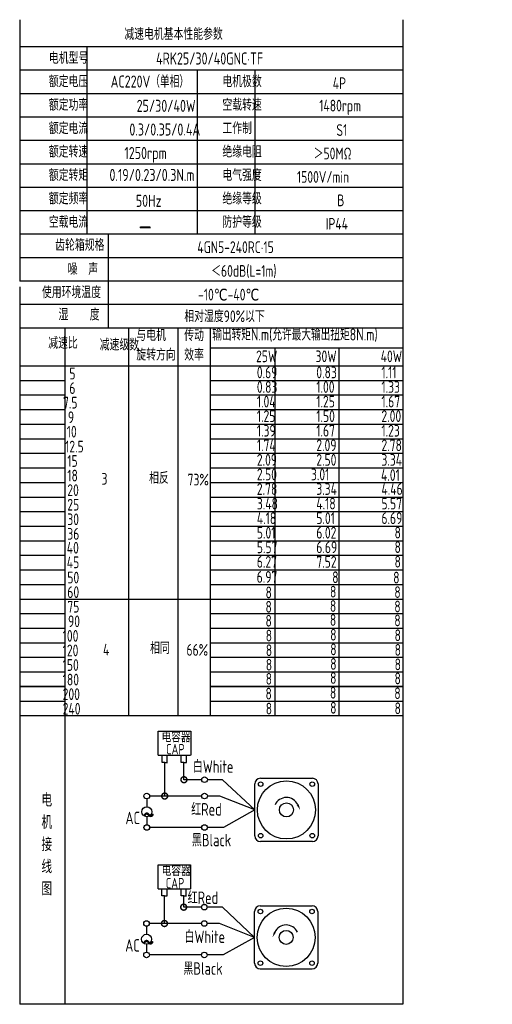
# Model space of a CAD drawing. Header units: inches. Extents: x -753 to 5070, y -3075 to 1581.
# Tile 85 of 178: x 2455 to 2731, y -1570 to -996. Entities that reach past the tile are written whole.
import ezdxf

# ---------------------------------------------------------------- set-up
doc = ezdxf.new("R2010")
doc.units = ezdxf.units.IN
doc.header["$LTSCALE"] = 10
doc.header["$MEASUREMENT"] = 0
for name, color, linetype in [('1轮廓实线层', 7, 'Continuous'), ('2细线层', 4, 'Continuous'), ('6文字层', 3, 'Continuous'), ('7标注层', 4, 'Continuous')]:
    doc.layers.add(name, color=color, linetype=linetype)
doc.styles.add('PC_TEXTSTYLE', font='isocp.shx', dxfattribs={"width": 0.8, "bigfont": 'HZFS.SHX'})

# ---------------------------------------------------------------- blocks, each defined once
blk = doc.blocks.new('_DotSmall')
at = {"color": 0, "linetype": 'ByBlock', "const_width": 0.5}
blk.add_lwpolyline([(-0.0625, 0, 1), (0.0625, 0, 1)], format="xyb", close=True, dxfattribs=at)

msp = doc.modelspace()

# ---------------------------------------------------------------- linework, layer by layer
at = {"layer": '1轮廓实线层'}
for p, q in [((2454.949, -996.08), (2454.949, -1148.516)), ((2678.381, -996.08), (2678.381, -1386.899)), ((2454.949, -1151.731), (2454.949, -1425.762)), ((2454.949, -1386.899), (2454.949, -1570.08)), ((2678.381, -1386.899), (2678.381, -1570.08)), ((2678.381, -1570.08), (2454.949, -1570.08))]:
    msp.add_line(p, q, dxfattribs=at)
at = {"layer": '1轮廓实线层', "color": 4}
for p, q in [((2566.274, -1187.426), (2678.381, -1187.426)), ((2603.644, -1187.426), (2603.644, -1401.777)), ((2641.014, -1187.426), (2641.014, -1401.777))]:
    msp.add_line(p, q, dxfattribs=at)
at = {"layer": '2细线层'}
for p, q in [((2678.381, -1011.927), (2454.949, -1011.927)), ((2494.087, -1011.927), (2494.087, -1121.199)), ((2678.381, -1025.586), (2454.949, -1025.586)), ((2558.418, -1025.586), (2558.418, -1121.199)), ((2592.109, -1025.586), (2592.109, -1121.199)), ((2678.381, -1039.245), (2454.949, -1039.245)), ((2678.381, -1052.904), (2454.949, -1052.904)), ((2678.381, -1066.563), (2454.949, -1066.563)), ((2678.381, -1080.222), (2454.949, -1080.222)), ((2678.381, -1093.881), (2454.949, -1093.881)), ((2678.381, -1107.54), (2454.949, -1107.54)), ((2678.381, -1121.199), (2454.949, -1121.199)), ((2506.504, -1121.199), (2506.504, -1175.834)), ((2678.381, -1134.858), (2454.949, -1134.858)), ((2678.381, -1148.516), (2454.949, -1148.516)), ((2678.381, -1148.516), (2454.949, -1148.516)), ((2678.381, -1162.175), (2454.949, -1162.175)), ((2678.381, -1162.175), (2454.949, -1162.175)), ((2622.326, -1175.834), (2454.949, -1175.834)), ((2678.381, -1175.834), (2454.949, -1175.834)), ((2481.494, -1401.777), (2481.494, -1175.834)), ((2518.587, -1401.777), (2518.587, -1175.834)), ((2547.433, -1401.777), (2547.433, -1175.834)), ((2566.274, -1401.777), (2566.274, -1175.834)), ((2454.949, -1197.871), (2678.381, -1197.871)), ((2454.949, -1206.367), (2481.494, -1206.367)), ((2566.274, -1206.367), (2678.381, -1206.367)), ((2454.949, -1214.863), (2481.494, -1214.863)), ((2566.274, -1214.863), (2678.381, -1214.863)), ((2454.949, -1223.359), (2481.494, -1223.359)), ((2566.274, -1223.359), (2678.381, -1223.359)), ((2454.949, -1231.855), (2481.494, -1231.855)), ((2566.274, -1231.855), (2678.381, -1231.855)), ((2454.949, -1240.351), (2481.494, -1240.351)), ((2566.274, -1240.351), (2678.381, -1240.351)), ((2454.949, -1248.847), (2481.494, -1248.847)), ((2566.274, -1248.847), (2678.381, -1248.847)), ((2454.949, -1257.343), (2481.494, -1257.343)), ((2566.274, -1257.343), (2678.381, -1257.343)), ((2454.949, -1265.839), (2481.494, -1265.839)), ((2566.274, -1265.839), (2678.381, -1265.839)), ((2454.949, -1274.336), (2481.494, -1274.336)), ((2566.274, -1274.336), (2678.381, -1274.336)), ((2454.949, -1282.832), (2481.494, -1282.832)), ((2566.274, -1282.832), (2678.381, -1282.832)), ((2454.949, -1291.328), (2481.494, -1291.328)), ((2566.274, -1291.328), (2678.381, -1291.328)), ((2454.949, -1299.824), (2481.494, -1299.824)), ((2566.274, -1299.824), (2678.381, -1299.824)), ((2454.949, -1308.32), (2481.494, -1308.32)), ((2566.274, -1308.32), (2678.381, -1308.32)), ((2454.949, -1316.816), (2481.494, -1316.816)), ((2566.274, -1316.816), (2678.381, -1316.816)), ((2454.949, -1325.312), (2481.494, -1325.312)), ((2566.274, -1325.312), (2678.381, -1325.312)), ((2454.949, -1333.808), (2566.274, -1333.808)), ((2566.274, -1333.808), (2678.381, -1333.808)), ((2454.949, -1342.304), (2481.494, -1342.304)), ((2566.274, -1342.304), (2678.381, -1342.304)), ((2454.949, -1350.8), (2481.494, -1350.8)), ((2566.274, -1350.8), (2678.381, -1350.8)), ((2454.949, -1359.296), (2481.494, -1359.296)), ((2566.274, -1359.296), (2678.381, -1359.296)), ((2454.949, -1367.793), (2481.494, -1367.793)), ((2566.274, -1367.793), (2678.381, -1367.793)), ((2454.949, -1376.289), (2481.494, -1376.289)), ((2566.274, -1376.289), (2678.381, -1376.289)), ((2481.494, -1384.785), (2454.949, -1384.785)), ((2454.949, -1384.785), (2481.494, -1384.785)), ((2678.381, -1384.785), (2566.274, -1384.785)), ((2566.274, -1384.785), (2678.381, -1384.785)), ((2454.949, -1393.281), (2481.494, -1393.281)), ((2566.274, -1393.281), (2678.381, -1393.281)), ((2454.949, -1401.777), (2566.274, -1401.777)), ((2454.949, -1401.777), (2566.274, -1401.777)), ((2481.494, -1570.08), (2481.494, -1401.777)), ((2566.274, -1401.777), (2678.381, -1401.777)), ((2535.725, -1424.86), (2535.725, -1410.931)), ((2535.725, -1410.931), (2554.68, -1410.931)), ((2554.68, -1410.931), (2554.68, -1424.86)), ((2535.725, -1424.86), (2554.604, -1424.86)), ((2537.947, -1429.028), (2537.947, -1424.86)), ((2539.522, -1429.028), (2537.947, -1429.028)), ((2539.478, -1429.028), (2541.053, -1429.028)), ((2539.522, -1448.667), (2539.522, -1429.028)), ((2541.009, -1429.028), (2541.009, -1424.86)), ((2549.172, -1429.019), (2549.172, -1424.85)), ((2550.747, -1429.019), (2549.172, -1429.019)), ((2550.703, -1429.019), (2552.278, -1429.019)), ((2550.747, -1439.147), (2550.747, -1428.978)), ((2552.234, -1429.019), (2552.234, -1424.85)), ((2561.112, -1439.147), (2550.747, -1439.147)), ((2573.283, -1439.147), (2564.393, -1439.147)), ((2592.103, -1456.754), (2573.283, -1439.147)), ((2561.12, -1448.667), (2539.522, -1448.667)), ((2592.103, -1456.754), (2573.853, -1467.006)), ((2561.112, -1467.006), (2530.762, -1467.006)), ((2573.853, -1467.006), (2564.393, -1467.006)), ((2535.615, -1502.716), (2535.615, -1488.787)), ((2535.615, -1488.787), (2554.571, -1488.787)), ((2554.571, -1488.787), (2554.571, -1502.716)), ((2535.615, -1502.716), (2554.495, -1502.716)), ((2537.838, -1506.885), (2537.838, -1502.716)), ((2540.899, -1506.885), (2540.899, -1502.716)), ((2549.063, -1506.875), (2549.063, -1502.706)), ((2552.124, -1506.875), (2552.124, -1502.706)), ((2539.413, -1506.885), (2537.838, -1506.885)), ((2539.368, -1522.968), (2539.368, -1506.885)), ((2539.368, -1506.885), (2540.944, -1506.885)), ((2550.638, -1506.875), (2549.063, -1506.875)), ((2550.593, -1506.875), (2552.169, -1506.875)), ((2550.593, -1513.447), (2550.593, -1506.883)), ((2560.959, -1513.447), (2550.593, -1513.447)), ((2573.129, -1513.447), (2564.239, -1513.447)), ((2591.949, -1531.054), (2573.129, -1513.447)), ((2560.966, -1522.968), (2539.368, -1522.968)), ((2591.949, -1531.054), (2573.699, -1541.307)), ((2560.959, -1541.307), (2530.608, -1541.307)), ((2573.699, -1541.307), (2564.239, -1541.307)), ((2595.222, -1549.465), (2625.498, -1549.465))]:
    msp.add_line(p, q, dxfattribs=at)
at = {"layer": '2细线层', "color": 4}
for p, q in [((2595.376, -1438.343), (2625.652, -1438.343)), ((2592.103, -1471.892), (2592.103, -1441.616)), ((2628.925, -1441.616), (2628.925, -1471.892)), ((2625.652, -1475.165), (2595.376, -1475.165)), ((2596.717, -1475.165), (2595.376, -1475.165)), ((2595.222, -1512.643), (2625.498, -1512.643)), ((2591.949, -1546.192), (2591.949, -1515.917)), ((2628.771, -1515.917), (2628.771, -1546.192))]:
    msp.add_line(p, q, dxfattribs=at)
at = {"layer": '2细线层'}
for points in [[(2617.08, -1453.692, 0, 0, 0), (2617.08, -1453.692, 1.227, 0, 0), (2618.549, -1456.843, 0, 0, 0)], [(2603.794, -1527.993, 0, 0, 0), (2603.794, -1527.993, 1.227, 0, 0), (2602.325, -1531.144, 0, 0, 0)]]:
    msp.add_lwpolyline(points, format="xyseb", dxfattribs=at)
for centre in [(2562.753, -1439.147), (2529.05, -1448.667), (2562.76, -1448.667), (2529.077, -1467.006), (2562.753, -1467.006), (2562.599, -1513.447), (2528.897, -1522.968), (2562.606, -1522.968), (2528.924, -1541.307), (2562.599, -1541.307)]:
    msp.add_circle(centre, 1.64, dxfattribs=at)
at = {"layer": '2细线层', "color": 4}
for centre, radius in [((2610.514, -1456.754), 16.944), ((2595.47, -1441.71), 1.33), ((2625.558, -1441.71), 1.33), ((2610.514, -1456.754), 4.091), ((2595.47, -1471.797), 1.33), ((2625.558, -1471.797), 1.33), ((2610.36, -1531.054), 16.944), ((2595.317, -1516.011), 1.33), ((2625.404, -1516.011), 1.33), ((2610.36, -1531.054), 4.091), ((2595.317, -1546.098), 1.33), ((2625.404, -1546.098), 1.33)]:
    msp.add_circle(centre, radius, dxfattribs=at)
for centre, start, end in [((2595.376, -1441.616), 90, 180), ((2625.652, -1441.616), 0, 90), ((2595.376, -1471.892), 180, 270), ((2625.652, -1471.892), 270, 0), ((2595.222, -1515.917), 90, 180), ((2625.498, -1515.917), 0, 90), ((2595.222, -1546.192), 180, 270), ((2625.498, -1546.192), 270, 0)]:
    msp.add_arc(centre, 3.273, start, end, dxfattribs=at)
at = {"layer": '2细线层'}
for centre in [(2610.514, -1456.754), (2610.36, -1531.054)]:
    msp.add_arc(centre, 7.245, 25, 156.223514, dxfattribs=at)
at = {"layer": '7标注层'}
for p, q in [((2529.068, -1450.307), (2529.071, -1454.951)), ((2539.522, -1448.667), (2530.69, -1448.667)), ((2571.598, -1448.667), (2564.4, -1448.667)), ((2592.103, -1456.754), (2571.598, -1448.667)), ((2529.074, -1460.722), (2529.077, -1465.366)), ((2528.914, -1524.608), (2528.917, -1529.252)), ((2539.368, -1522.968), (2530.537, -1522.968)), ((2571.445, -1522.968), (2564.247, -1522.968)), ((2591.949, -1531.054), (2571.445, -1522.968)), ((2528.921, -1535.023), (2528.924, -1539.666))]:
    msp.add_line(p, q, dxfattribs=at)
for centre in [(2529.073, -1457.837), (2528.919, -1532.137)]:
    msp.add_circle(centre, 2.886, dxfattribs=at)

# ---------------------------------------------------------------- block references
at = {"layer": '2细线层'}
for p, xscale, yscale, zscale, rotation in [((2550.747, -1439.147), 6.91248740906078, 6.91248740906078, 6.91248740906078, 0.0552960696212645), ((2539.522, -1448.667), 6.91248740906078, 6.91248740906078, 6.91248740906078, 0.0552960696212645), ((2550.593, -1513.447), 6.912487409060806, 6.912487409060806, 6.912487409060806, 0.05529606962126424), ((2539.368, -1522.968), 6.912487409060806, 6.912487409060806, 6.912487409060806, 0.05529606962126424)]:
    msp.add_blockref('_DotSmall', p, dxfattribs=dict(at, xscale=xscale, yscale=yscale, zscale=zscale, rotation=rotation))

# ---------------------------------------------------------------- texts
at = {"layer": '6文字层', "style": 'PC_TEXTSTYLE'}
for s, insert, char_height, width, attachment_point in [('{\\C3;减速电机基本性能参数}', (2515.986, -1001.025), 6.82948, 79.68493, 1), ('{\\C3;         电机型号 }', (2443.849, -1014.981), 6.82948, 79.68493, 1), ('\\pi5.9131;{\\C3;      4RK25/30/40GNC·TF}', (2509.254, -1015.196), 7.04396, 97.70874, 1), ('{\\C3;       AC220V（单相）}', (2485.453, -1028.61), 7.04396, 82.18743, 1), ('{\\C3;         额定电压}', (2443.849, -1028.64), 6.82948, 79.68493, 1), ('{\\C3;         电机极数}', (2545.047, -1028.64), 6.82948, 79.68493, 1), ('{\\C3;         4P}', (2609.411, -1029.688), 6.82948, 79.68493, 1), ('{\\C3;         额定功率}', (2443.849, -1042.299), 6.82948, 79.68493, 1), ('{\\C3;              25/30/40W}', (2478.069, -1042.771), 7.04396, 82.18743, 1), ('{\\C3;         空载转速}', (2545.047, -1042.299), 6.82948, 79.68493, 1), ('{\\C3;          1480rpm}', (2598.394, -1042.754), 6.82948, 79.68493, 1), ('{\\C3;         额定电流}', (2443.849, -1055.958), 6.82948, 79.68493, 1), ('{\\C3;              0.3/0.35/0.4A}', (2473.818, -1056.587), 7.04396, 82.18743, 1), ('{\\C3;         工作制}', (2545.047, -1055.958), 6.82948, 79.68493, 1), ('{\\C3;           S1}', (2605.295, -1057.006), 6.82948, 79.68493, 1), ('{\\C3;         额定转速}', (2443.849, -1069.617), 6.82948, 79.68493, 1), ('{\\C3;       1250rpm}', (2493.501, -1070.295), 7.04396, 82.18743, 1), ('{\\C3;         绝缘电阻}', (2545.047, -1069.617), 6.82948, 79.68493, 1), ('{\\C3;       ＞50MΩ}', (2604.523, -1070.665), 6.82948, 79.68493, 1), ('{\\C3;         额定转矩}', (2443.849, -1083.276), 6.82948, 79.68493, 1), ('{\\C3;       0.19/0.23/0.3N.m}', (2484.754, -1083.07), 7.04396, 82.18743, 1), ('{\\C3;         电气强度}', (2545.047, -1083.276), 6.82948, 79.68493, 1), ('{\\C3;  1500V/min}', (2610.391, -1084.324), 6.82948, 79.68493, 1), ('{\\C3;         额定频率}', (2443.849, -1096.935), 6.82948, 79.68493, 1), ('{\\C3;         绝缘等级}', (2545.047, -1096.935), 6.82948, 79.68493, 1), ('{\\C3;        50Hz}', (2496.913, -1098.161), 7.04396, 82.18743, 1), ('{\\C3;          B}', (2608.896, -1097.983), 6.82948, 79.68493, 1), ('{\\C3;         空载电流}', (2443.849, -1110.593), 6.82948, 79.68493, 1), ('{\\C3;         防护等级}', (2545.047, -1110.593), 6.82948, 79.68493, 1), ('{\\C3;         IP44}', (2605.295, -1111.642), 6.82948, 79.68493, 1), ('{\\C3;        \\H1.6708x;—}', (2499.31, -1110.286), 6.82948, 79.68493, 1), ('{\\C3;              齿轮箱规格}', (2431.94, -1124.008), 6.82948, 79.68493, 1), ('{\\C3;             4GN5-240RC·15}', (2517.952, -1125.271), 6.82948, 91.5182, 1), ('{\\C3;              噪  声}', (2439.225, -1138.092), 6.82948, 79.68493, 1), ('{\\C3;              ＜60dB(L=1m)}', (2522.9, -1139.135), 6.82948, 79.68493, 1), ('{\\C3;       使用环境温度}', (2446.09, -1151.57), 6.82948, 79.68493, 1), ('{\\C3;       -10℃-40℃}', (2537.12, -1152.928), 6.82948, 79.68493, 1), ('{\\C3;           湿    度}', (2443.218, -1164.579), 6.82948, 79.68493, 1), ('{\\C3;      相对湿度90%以下}', (2532.232, -1165.552), 6.82948, 79.68493, 1), ('{\\C3;与电机\\P旋转方向}', (2522.967, -1176.577), 6.8295, 79.68493, 1), ('{\\C3;传动\\P效率}', (2550.92, -1176.649), 6.8295, 79.68493, 1), ('{\\C3;输出转矩N.m(允许最大输出扭矩8N.m)}', (2567.266, -1176.083), 7.04396, 122.53347, 1), ('{\\C3;              减速比}', (2427.877, -1181.139), 6.82948, 79.68493, 1), ('{\\C3;              减速级数}', (2457.901, -1182.13), 6.82948, 79.68493, 1), ('{\\C3;                25W}', (2542.823, -1188.922), 6.82948, 79.68493, 1), ('{\\C3;                30W}', (2577.502, -1188.922), 6.82948, 79.68493, 1), ('{\\C3;                40W}', (2615.478, -1188.922), 6.82948, 79.68493, 1), ('{\\C3;                   5}', (2424.568, -1198.944), 6.82948, 79.68493, 1), ('{\\C3;                0.69}', (2543.268, -1198.303), 6.82948, 79.68493, 1), ('{\\C3;                0.83}', (2577.947, -1198.303), 6.82948, 79.68493, 1), ('{\\C3;                1.11}', (2615.923, -1198.303), 6.82948, 79.68493, 1), ('{\\C3;                   6}', (2424.568, -1207.44), 6.82948, 79.68493, 1), ('{\\C3;                0.83}', (2543.268, -1206.799), 6.82948, 79.68493, 1), ('{\\C3;                1.00}', (2577.947, -1206.799), 6.82948, 79.68493, 1), ('{\\C3;                1.33}', (2615.923, -1206.799), 6.82948, 79.68493, 1), ('{\\C3;                  7.5}', (2423.969, -1215.936), 6.82948, 79.68493, 1), ('{\\C3;                1.04}', (2543.268, -1215.295), 6.82948, 79.68493, 1), ('{\\C3;                1.25}', (2577.947, -1215.295), 6.82948, 79.68493, 1), ('{\\C3;                1.67}', (2615.923, -1215.295), 6.82948, 79.68493, 1), ('{\\C3;                  9}', (2426.846, -1224.432), 6.82948, 79.68493, 1), ('{\\C3;                1.25}', (2543.268, -1223.791), 6.82948, 79.68493, 1), ('{\\C3;                1.50}', (2577.947, -1223.791), 6.82948, 79.68493, 1), ('{\\C3;                2.00}', (2615.923, -1223.791), 6.82948, 79.68493, 1), ('{\\C3;                   10}', (2423.049, -1232.826), 6.82948, 79.68493, 1), ('{\\C3;                1.39}', (2543.268, -1232.288), 6.82948, 79.68493, 1), ('{\\C3;                1.67}', (2577.947, -1232.288), 6.82948, 79.68493, 1), ('{\\C3;                1.23}', (2615.923, -1232.288), 6.82948, 79.68493, 1), ('{\\C3;                   12.5}', (2422.099, -1241.53), 6.82948, 79.68493, 1), ('{\\C3;                1.74}', (2543.268, -1240.784), 6.82948, 79.68493, 1), ('{\\C3;                2.09}', (2577.947, -1240.784), 6.82948, 79.68493, 1), ('{\\C3;                2.78}', (2615.923, -1240.784), 6.82948, 79.68493, 1), ('{\\C3;                   15}', (2423.37, -1249.921), 6.82948, 79.68493, 1), ('{\\C3;                2.09}', (2543.268, -1249.28), 6.82948, 79.68493, 1), ('{\\C3;                2.50}', (2577.947, -1249.28), 6.82948, 79.68493, 1), ('{\\C3;                3.34}', (2615.923, -1249.28), 6.82948, 79.68493, 1), ('{\\C3;                   18}', (2423.37, -1258.417), 6.82948, 79.68493, 1), ('{\\C3;     3}', (2487.055, -1260.32), 6.82948, 79.68493, 1), ('{\\C3;     相反}', (2514.791, -1259.835), 6.82948, 79.68493, 1), ('{\\C3;  73%}', (2546.622, -1260.788), 6.82948, 79.68493, 1), ('{\\C3;                2.50}', (2543.268, -1257.776), 6.82948, 79.68493, 1), ('{\\C3;               3.01}', (2577.947, -1257.776), 6.82948, 79.68493, 1), ('{\\C3;               4.01}', (2618.801, -1258.121), 6.82948, 79.68493, 1), ('{\\C3;                   20}', (2423.37, -1266.913), 6.82948, 79.68493, 1), ('{\\C3;                2.78}', (2543.268, -1266.272), 6.82948, 79.68493, 1), ('{\\C3;                3.34}', (2577.947, -1266.272), 6.82948, 79.68493, 1), ('{\\C3;                4.46}', (2615.923, -1266.272), 6.82948, 79.68493, 1), ('{\\C3;                   25}', (2423.37, -1275.409), 6.82948, 79.68493, 1), ('{\\C3;                3.48}', (2543.268, -1274.768), 6.82948, 79.68493, 1), ('{\\C3;                4.18}', (2577.947, -1274.768), 6.82948, 79.68493, 1), ('{\\C3;                5.57}', (2615.923, -1274.768), 6.82948, 79.68493, 1), ('{\\C3;                   30}', (2423.37, -1283.905), 6.82948, 79.68493, 1), ('{\\C3;                4.18}', (2543.268, -1283.264), 6.82948, 79.68493, 1), ('{\\C3;                5.01}', (2577.947, -1283.264), 6.82948, 79.68493, 1), ('{\\C3;                6.69}', (2615.923, -1283.264), 6.82948, 79.68493, 1), ('{\\C3;                   36}', (2423.37, -1292.401), 6.82948, 79.68493, 1), ('{\\C3;                5.01}', (2543.268, -1291.76), 6.82948, 79.68493, 1), ('{\\C3;                6.02}', (2577.947, -1291.76), 6.82948, 79.68493, 1), ('{\\C3;                8}', (2623.568, -1291.661), 6.82948, 79.68493, 1), ('{\\C3;                   40}', (2423.057, -1300.519), 6.82948, 79.68493, 1), ('{\\C3;                5.57}', (2543.268, -1300.256), 6.82948, 79.68493, 1), ('{\\C3;                6.69}', (2577.947, -1300.256), 6.82948, 79.68493, 1), ('{\\C3;                8}', (2623.568, -1300.157), 6.82948, 79.68493, 1), ('{\\C3;                6.27}', (2543.268, -1308.752), 6.82948, 79.68493, 1), ('{\\C3;                7.52}', (2577.947, -1308.752), 6.82948, 79.68493, 1), ('{\\C3;                8}', (2623.568, -1308.653), 6.82948, 79.68493, 1), ('{\\C3;                   45}', (2423.057, -1309.015), 6.82948, 79.68493, 1), ('{\\C3;                   50}', (2423.37, -1317.889), 6.82948, 79.68493, 1), ('{\\C3;                6.97}', (2543.19, -1317.51), 6.82948, 79.68493, 1), ('{\\C3;                  8}', (2580.975, -1317.682), 6.82948, 79.68493, 1), ('{\\C3;               8}', (2625.901, -1317.881), 6.82948, 79.68493, 1), ('{\\C3;                   60}', (2423.37, -1326.385), 6.82948, 79.68493, 1), ('{\\C3;                8}', (2548.341, -1326.57), 6.82948, 79.68493, 1), ('{\\C3;                8}', (2585.909, -1326.106), 6.82948, 79.68493, 1), ('{\\C3;                8}', (2623.465, -1326.383), 6.82948, 79.68493, 1), ('{\\C3;                   75}', (2423.37, -1334.882), 6.82948, 79.68493, 1), ('{\\C3;                8}', (2548.305, -1334.945), 6.82948, 79.68493, 1), ('{\\C3;                8}', (2585.873, -1334.482), 6.82948, 79.68493, 1), ('{\\C3;                8}', (2623.43, -1334.759), 6.82948, 79.68493, 1), ('{\\C3;                8}', (2548.298, -1343.08), 6.82948, 79.68493, 1), ('{\\C3;                8}', (2585.866, -1342.616), 6.82948, 79.68493, 1), ('{\\C3;                8}', (2623.423, -1342.894), 6.82948, 79.68493, 1), ('{\\C3;                   90}', (2423.791, -1343.378), 6.82948, 79.68493, 1), ('{\\C3;                  100}', (2423.791, -1351.874), 6.82948, 79.68493, 1), ('{\\C3;                8}', (2548.452, -1351.688), 6.82948, 79.68493, 1), ('{\\C3;                8}', (2586.02, -1351.224), 6.82948, 79.68493, 1), ('{\\C3;                8}', (2623.577, -1351.502), 6.82948, 79.68493, 1), ('{\\C3;                  120}', (2423.791, -1360.37), 6.82948, 79.68493, 1), ('{\\C3;     4}', (2487.907, -1359.907), 6.82948, 79.68493, 1), ('{\\C3;     相同}', (2515.364, -1358.993), 6.82948, 79.68493, 1), ('{\\C3;   66%}', (2542.845, -1360.053), 6.82948, 79.68493, 1), ('{\\C3;                8}', (2548.5, -1360.226), 6.82948, 79.68493, 1), ('{\\C3;                8}', (2586.068, -1359.763), 6.82948, 79.68493, 1), ('{\\C3;                8}', (2623.624, -1360.04), 6.82948, 79.68493, 1), ('{\\C3;                  150}', (2423.791, -1368.866), 6.82948, 79.68493, 1), ('{\\C3;                8}', (2548.492, -1368.689), 6.82948, 79.68493, 1), ('{\\C3;                8}', (2586.06, -1368.225), 6.82948, 79.68493, 1), ('{\\C3;                8}', (2623.617, -1368.503), 6.82948, 79.68493, 1), ('{\\C3;                  180}', (2423.791, -1377.362), 6.82948, 79.68493, 1), ('{\\C3;                8}', (2548.423, -1376.907), 6.82948, 79.68493, 1), ('{\\C3;                8}', (2585.991, -1376.443), 6.82948, 79.68493, 1), ('{\\C3;                8}', (2623.548, -1376.72), 6.82948, 79.68493, 1), ('{\\C3;                  200}', (2423.791, -1385.858), 6.82948, 79.68493, 1), ('{\\C3;                8}', (2548.31, -1385.52), 6.82948, 79.68493, 1), ('{\\C3;                8}', (2585.878, -1385.057), 6.82948, 79.68493, 1), ('{\\C3;                8}', (2623.434, -1385.334), 6.82948, 79.68493, 1), ('{\\C3;                  240}', (2423.791, -1394.354), 6.82948, 79.68493, 1), ('{\\C3;                8}', (2548.454, -1394.268), 6.82948, 79.68493, 1), ('{\\C3;                8}', (2586.022, -1393.804), 6.82948, 79.68493, 1), ('{\\C3;                8}', (2623.578, -1394.081), 6.82948, 79.68493, 1), ('\\pi0.80037;电容器', (2536.878, -1411.219), 6.13829, 33.00432, 1), ('\\pi4.169;CAP', (2536.191, -1418.261), 6.13829, 18.87916, 1), ('白White', (2555.899, -1427.844), 7.2923, 25.12708, 1), ('{\\C3;     电\\P     机\\P     接\\P     线\\P     图}', (2461.882, -1447.134), 7.76078, 152.88902, 2), ('\\pi0.16814;红Red', (2554.779, -1452.771), 7.29229, 18.6503, 1), ('\\pi2.7676;AC', (2513.866, -1457.784), 7.29229, 13.11912, 1), ('\\pi0.14995;~', (2526.466, -1452.598), 14.74664, 5.01882, 1), ('黑Black', (2555.378, -1470.705), 7.2923, 26.13843, 1), ('\\pi0.80037;电容器', (2536.951, -1489.108), 6.13829, 28.40454, 1), ('\\pi4.169;CAP', (2535.98, -1496.389), 6.13829, 18.87916, 1), ('\\pi0.16814;红Red', (2552.713, -1504.291), 7.29229, 18.6503, 1), ('白White', (2551.025, -1527.061), 7.2923, 28.24323, 1), ('\\pi0.14995;~', (2526.313, -1526.899), 14.74664, 5.01882, 1), ('\\pi2.7676;AC', (2513.712, -1532.084), 7.29229, 13.11912, 1), ('黑Black', (2550.398, -1545.563), 7.2923, 27.39052, 1)]:
    msp.add_mtext(s, dxfattribs=dict(at, insert=insert, char_height=char_height, width=width, attachment_point=attachment_point))

doc.saveas('drawing.dxf')
